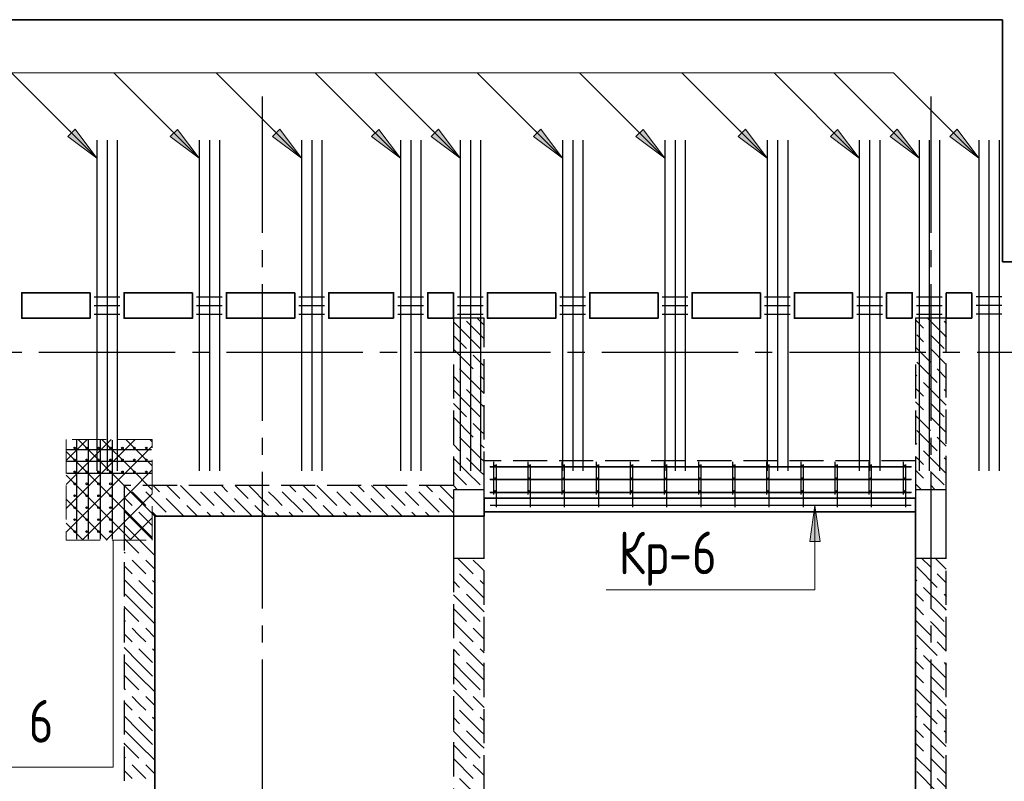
# Model space of a CAD drawing. Header units: millimetres. Extents: x 40580 to 1930067, y -240640 to 81020.
# Tile 63 of 256: x 349594 to 355366, y -208266 to -203802. Entities that reach past the tile are written whole.
import ezdxf

# ---------------------------------------------------------------- set-up
doc = ezdxf.new("R2010")
doc.units = ezdxf.units.MM
for name, pattern in [('______2', [270, 200, -70]), ('______5', [1100, 800, -100, 100, -100]), ('CENTER', [2, 1.25, -0.25, 0.25, -0.25])]:
    doc.linetypes.add(name, pattern=pattern)
for name, color, linetype, lineweight in [('S1 Стержни арматуры фон', 7, 'Continuous', 25), ('Вспомогательная арматура', 52, 'Continuous', 25), ('ЖБ Перекрытие верхний уровень', 7, 'Continuous', 35), ('ОСИ', 7, 'CENTER', 15), ('Позиционная метка номер позиции', 7, 'Continuous', 13), ('Поперечное армирование AW фон', 7, 'Continuous', 25), ('Примечания', 7, 'Continuous', 13), ('Фоновоя арматура У1', 52, 'Continuous', 25), ('Фоновоя арматура Х1', 52, 'Continuous', 25)]:
    doc.layers.add(name, color=color, linetype=linetype, lineweight=lineweight)
doc.layers.add('ЖБ Балка Вышележаща', color=7, linetype='Continuous')
doc.layers.add('Макрос окна_ макрос двери', color=7, linetype='Continuous')
doc.layers.add('ЖБ Балка Нижележащая', color=7, linetype='______2', true_color=0x656565)
doc.layers.add('ЖБ Стена верхний уровень', color=7, linetype='______2', true_color=0x656565)
doc.styles.add('GOST 2.304', font='isocpeur.ttf', dxfattribs={"width": 0.8})

msp = doc.modelspace()

# ---------------------------------------------------------------- hatches: boundary and pattern name
at = {"layer": 'Позиционная метка номер позиции', "linetype": 'Continuous', "lineweight": 13, "transparency": 33554687}
for points in [[(349918.8, -204443.9), (350046.1, -204613.6), (349876.4, -204486.3)], [(350518.8, -204444.9), (350646.1, -204614.6), (350476.4, -204487.3)], [(351118.8, -204443.9), (351246.1, -204613.6), (351076.4, -204486.3)], [(351698.8, -204444.9), (351826.1, -204614.6), (351656.4, -204487.3)], [(352048.8, -204443.9), (352176.1, -204613.6), (352006.4, -204486.3)], [(352648.8, -204443.9), (352776.1, -204613.6), (352606.4, -204486.3)], [(353248.8, -204444.9), (353376.1, -204614.6), (353206.4, -204487.3)], [(353848.8, -204443.9), (353976.1, -204613.6), (353806.4, -204486.3)], [(354388.8, -204444.9), (354516.1, -204614.6), (354346.4, -204487.3)], [(354738.8, -204443.9), (354866.1, -204613.6), (354696.4, -204486.3)], [(355088.8, -204443.9), (355216.1, -204613.6), (355046.4, -204486.3)], [(354226.1, -206859.4), (354256.1, -206649.4), (354286.1, -206859.4)]]:
    msp.add_hatch(color=7, dxfattribs=at).paths.add_polyline_path(points, flags=16)

# ---------------------------------------------------------------- linework, layer by layer
at = {"color": 7, "linetype": 'Continuous', "lineweight": 25, "transparency": 33554687}
for centre in [(349916.1, -206312.3), (349986.1, -206312.3), (350056.1, -206312.3), (350126.1, -206312.3), (350196.1, -206312.3), (350266.1, -206312.3), (350336.1, -206312.3), (349916.1, -206382.3), (349986.1, -206382.3), (350056.1, -206382.3), (350126.1, -206382.3), (350196.1, -206382.3), (350266.1, -206382.3), (350336.1, -206382.3), (349916.1, -206452.3), (349986.1, -206452.3), (350056.1, -206452.3), (350126.1, -206452.3), (350196.1, -206452.3), (350266.1, -206452.3), (350336.1, -206452.3), (349916.1, -206522.3), (349986.1, -206522.3), (350056.1, -206522.3), (350126.1, -206522.3), (349916.1, -206592.3), (349986.1, -206592.3), (350056.1, -206592.3), (350126.1, -206592.3), (349916.1, -206662.3), (349986.1, -206662.3), (350056.1, -206662.3), (350126.1, -206662.3), (349916.1, -206732.3), (349986.1, -206732.3), (350056.1, -206732.3), (350126.1, -206732.3), (349916.1, -206802.3), (349986.1, -206802.3), (350056.1, -206802.3), (350126.1, -206802.3)]:
    msp.add_circle(centre, 5, dxfattribs=at)
at = {"layer": 'S1 Стержни арматуры фон', "color": 7, "linetype": 'Continuous', "lineweight": -3, "transparency": 33554687}
for p, q in [((350046.1, -204508.3), (350046.1, -206446.3)), ((350046.1, -204509.3), (350046.1, -206445.3)), ((350106.1, -204508.3), (350106.1, -206446.3)), ((350106.1, -204509.3), (350106.1, -206445.3)), ((350166.1, -204508.3), (350166.1, -206446.3)), ((350166.1, -204509.3), (350166.1, -206445.3)), ((350646.1, -204508.3), (350646.1, -206446.3)), ((350646.1, -204509.3), (350646.1, -206445.3)), ((350706.1, -204508.3), (350706.1, -206446.3)), ((350706.1, -204509.3), (350706.1, -206445.3)), ((350766.1, -204508.3), (350766.1, -206446.3)), ((350766.1, -204509.3), (350766.1, -206445.3)), ((351246.1, -204508.3), (351246.1, -206446.3)), ((351246.1, -204509.3), (351246.1, -206445.3)), ((351306.1, -204508.3), (351306.1, -206446.3)), ((351306.1, -204509.3), (351306.1, -206445.3)), ((351366.1, -204508.3), (351366.1, -206446.3)), ((351366.1, -204509.3), (351366.1, -206445.3)), ((351826.1, -204508.3), (351826.1, -206446.3)), ((351826.1, -204509.3), (351826.1, -206445.3)), ((351886.1, -204508.3), (351886.1, -206446.3)), ((351886.1, -204509.3), (351886.1, -206445.3)), ((351946.1, -204508.3), (351946.1, -206446.3)), ((351946.1, -204509.3), (351946.1, -206445.3)), ((352176.1, -204508.3), (352176.1, -206446.3)), ((352176.1, -204509.3), (352176.1, -206445.3)), ((352236.1, -204508.3), (352236.1, -206446.3)), ((352236.1, -204509.3), (352236.1, -206445.3)), ((352296.1, -204508.3), (352296.1, -206446.3)), ((352296.1, -204509.3), (352296.1, -206445.3)), ((352776.1, -204508.3), (352776.1, -206446.3)), ((352776.1, -204509.3), (352776.1, -206445.3)), ((352836.1, -204508.3), (352836.1, -206446.3)), ((352836.1, -204509.3), (352836.1, -206445.3)), ((352896.1, -204508.3), (352896.1, -206446.3)), ((352896.1, -204509.3), (352896.1, -206445.3)), ((353376.1, -204508.3), (353376.1, -206446.3)), ((353376.1, -204509.3), (353376.1, -206445.3)), ((353436.1, -204508.3), (353436.1, -206446.3)), ((353436.1, -204509.3), (353436.1, -206445.3)), ((353496.1, -204508.3), (353496.1, -206446.3)), ((353496.1, -204509.3), (353496.1, -206445.3)), ((353976.1, -204508.3), (353976.1, -206446.3)), ((353976.1, -204509.3), (353976.1, -206445.3)), ((354036.1, -204508.3), (354036.1, -206446.3)), ((354036.1, -204509.3), (354036.1, -206445.3)), ((354096.1, -204508.3), (354096.1, -206446.3)), ((354096.1, -204509.3), (354096.1, -206445.3)), ((354516.1, -204508.3), (354516.1, -206446.3)), ((354516.1, -204509.3), (354516.1, -206445.3)), ((354576.1, -204508.3), (354576.1, -206446.3)), ((354576.1, -204509.3), (354576.1, -206445.3)), ((354636.1, -204508.3), (354636.1, -206446.3)), ((354636.1, -204509.3), (354636.1, -206445.3)), ((354866.1, -204508.3), (354866.1, -206446.3)), ((354866.1, -204509.3), (354866.1, -206445.3)), ((354926.1, -204508.3), (354926.1, -206446.3)), ((354926.1, -204509.3), (354926.1, -206445.3)), ((354986.1, -204508.3), (354986.1, -206446.3)), ((354986.1, -204509.3), (354986.1, -206445.3)), ((355216.1, -204508.3), (355216.1, -206446.3)), ((355276.1, -204508.3), (355276.1, -206446.3)), ((355336.1, -204508.3), (355336.1, -206446.3))]:
    msp.add_line(p, q, dxfattribs=at)
at = {"layer": 'Вспомогательная арматура', "color": 7, "linetype": 'Continuous', "lineweight": 25, "transparency": 33554687}
for p, q in [((349926.1, -206267.3), (349926.1, -206847.3)), ((349996.1, -206267.3), (349996.1, -206847.3)), ((350066.1, -206267.3), (350066.1, -206847.3)), ((350136.1, -206267.3), (350136.1, -206847.3)), ((350366.1, -206322.3), (349871.1, -206322.3)), ((350366.1, -206392.3), (349871.1, -206392.3)), ((350366.1, -206462.3), (349871.1, -206462.3))]:
    msp.add_line(p, q, dxfattribs=at)
at = {"layer": 'ЖБ Балка Вышележаща', "color": 7, "linetype": 'Continuous', "lineweight": 35, "transparency": 33554687}
msp.add_line((352316.1, -206687.3), (354846.1, -206687.3), dxfattribs=at)
at = {"layer": 'ЖБ Балка Нижележащая', "color": 251, "linetype": '______2', "lineweight": -3, "true_color": 0x656565, "transparency": 33554687}
msp.add_line((354846.4, -206387.3), (352316.4, -206387.3), dxfattribs=at)
at = {"layer": 'ЖБ Перекрытие верхний уровень', "transparency": 33554687, "extrusion": (0, 0, -1)}
for p, q in [((355356.1, -203802.3), (346676.1, -203802.3)), ((355356.1, -205222.3), (355356.1, -203802.3))]:
    msp.add_line(p, q, dxfattribs=at)
at = {"layer": 'ЖБ Перекрытие верхний уровень', "transparency": 33554687}
for p, q in [((361536.1, -205222.3), (355356.1, -205222.3)), ((355026.1, -205552.3), (355026.1, -205402.3)), ((355026.1, -205402.3), (355176.1, -205402.3)), ((355176.1, -205402.3), (355176.1, -205552.3)), ((355176.1, -205552.3), (355026.1, -205552.3))]:
    msp.add_line(p, q, dxfattribs=at)
at = {"layer": 'ЖБ Перекрытие верхний уровень', "color": 7, "linetype": 'Continuous', "lineweight": 35, "transparency": 33554687}
msp.add_line((352316.1, -206607.3), (354846.1, -206607.3), dxfattribs=at)
at = {"layer": 'ЖБ Перекрытие верхний уровень', "transparency": 33554687, "extrusion": (0, 0, -1)}
for points in [[(-350006.1, -205402.3), (-349606.1, -205402.3), (-349606.1, -205552.3), (-350006.1, -205552.3)], [(-350606.1, -205402.3), (-350206.1, -205402.3), (-350206.1, -205552.3), (-350606.1, -205552.3)], [(-351206.1, -205402.3), (-350806.1, -205402.3), (-350806.1, -205552.3), (-351206.1, -205552.3)], [(-352736.1, -205402.3), (-352336.1, -205402.3), (-352336.1, -205552.3), (-352736.1, -205552.3)], [(-353336.1, -205402.3), (-352936.1, -205402.3), (-352936.1, -205552.3), (-353336.1, -205552.3)], [(-353936.1, -205402.3), (-353536.1, -205402.3), (-353536.1, -205552.3), (-353936.1, -205552.3)]]:
    msp.add_lwpolyline(points, close=True, dxfattribs=at)
at = {"layer": 'ЖБ Перекрытие верхний уровень', "transparency": 33554687}
for points in [[(351786.1, -205552.3), (351406.1, -205552.3), (351406.1, -205402.3), (351786.1, -205402.3)], [(351986.1, -205552.3), (352136.1, -205552.3), (352136.1, -205402.3), (351986.1, -205402.3)], [(354476.1, -205552.3), (354136.1, -205552.3), (354136.1, -205402.3), (354476.1, -205402.3)], [(354826.1, -205552.3), (354676.1, -205552.3), (354676.1, -205402.3), (354826.1, -205402.3)]]:
    msp.add_lwpolyline(points, close=True, dxfattribs=at)
at = {"layer": 'ЖБ Перекрытие верхний уровень', "transparency": 33554687, "extrusion": (0, 0, -1)}
msp.add_lwpolyline([(-352316.1, -206607.3), (-352316.1, -206712.3), (-350386.1, -206712.3), (-350386.1, -211152.3), (-352136.1, -211152.3), (-352136.1, -210652.3), (-354846.1, -210652.3), (-354846.1, -206607.3), (-352316.1, -206607.3), (-352316.1, -206607.3)], dxfattribs=at)
at = {"layer": 'ЖБ Стена верхний уровень', "color": 251, "linetype": '______2', "lineweight": -3, "true_color": 0x656565, "transparency": 33554687}
for p, q in [((352316.1, -205552.3), (352136.1, -205552.3)), ((352136.1, -205552.3), (352136.1, -206532.3)), ((352316.1, -206532.3), (352316.1, -205552.3)), ((355026.1, -205552.3), (354846.1, -205552.3)), ((354846.1, -205552.3), (354846.1, -206557.3)), ((355026.1, -206557.3), (355026.1, -205552.3)), ((352136.1, -206532.3), (350206.1, -206532.3)), ((350206.1, -206532.3), (350206.1, -206712.3)), ((352316.1, -206557.3), (352136.1, -206557.3)), ((352136.1, -206557.3), (352136.1, -206712.3)), ((352316.1, -206557.3), (352136.1, -206557.3)), ((352136.1, -206557.3), (352136.1, -206712.3)), ((352316.1, -206557.3), (352316.1, -206532.3)), ((355026.1, -206557.3), (354846.1, -206557.3)), ((355026.1, -206557.3), (354846.1, -206557.3)), ((350206.1, -206712.3), (350206.1, -209249.8)), ((350386.1, -206712.3), (352136.1, -206712.3)), ((350386.1, -209249.8), (350386.1, -206712.3)), ((352136.1, -206957.3), (352316.1, -206957.3)), ((352136.1, -206957.3), (352316.1, -206957.3)), ((352136.1, -206957.3), (352136.1, -209372.3)), ((352316.1, -209392.3), (352316.1, -206957.3)), ((354846.1, -206957.3), (355026.1, -206957.3)), ((354846.1, -206957.3), (355026.1, -206957.3)), ((354846.1, -206957.3), (354846.1, -209392.3)), ((355026.1, -209392.3), (355026.1, -206957.3))]:
    msp.add_line(p, q, dxfattribs=at)
at = {"layer": 'ЖБ Стена верхний уровень', "color": 9, "linetype": 'Continuous', "lineweight": -3, "true_color": 0xc7c7c7, "transparency": 33554687}
for p, q in [((352213, -205649.2), (352136.1, -205572.2)), ((352213, -205569.2), (352293, -205649.2)), ((352293, -205569.2), (352276.2, -205552.3)), ((352293, -205569.2), (352316.1, -205592.2)), ((354846.1, -205562.2), (354893, -205609.2)), ((355013, -205649.2), (354916.2, -205552.3)), ((355013, -205569.2), (355026.1, -205582.2)), ((352136.1, -205652.2), (352213, -205729.2)), ((352213, -205649.2), (352293, -205729.2)), ((352293, -205649.2), (352316.1, -205672.2)), ((354893, -205689.2), (354853, -205649.2)), ((354933, -205649.2), (355013, -205729.2)), ((355013, -205649.2), (355026.1, -205662.2)), ((354846.1, -205722.2), (354933, -205809.2)), ((352136.1, -205732.2), (352253, -205849.2)), ((352293, -205809.2), (352253, -205769.2)), ((354933, -205729.2), (355026.1, -205822.2)), ((352316.1, -205832.2), (352293, -205809.2)), ((354853, -205809.2), (354973, -205929.2)), ((352136.1, -205892.2), (352173, -205929.2)), ((352293, -205969.2), (352173, -205849.2)), ((352293, -205889.2), (352316.1, -205912.2)), ((354846.1, -205882.2), (354853, -205889.2)), ((355026.1, -205902.2), (354973, -205849.2)), ((355013, -206049.2), (354893, -205929.2)), ((352213, -206049.2), (352136.1, -205972.2)), ((352213, -205969.2), (352293, -206049.2)), ((352293, -205969.2), (352316.1, -205992.2)), ((354846.1, -205962.2), (354893, -206009.2)), ((355013, -205969.2), (355026.1, -205982.2)), ((352136.1, -206052.2), (352213, -206129.2)), ((352213, -206049.2), (352293, -206129.2)), ((352293, -206049.2), (352316.1, -206072.2)), ((354853, -206049.2), (354846.1, -206042.2)), ((354893, -206089.2), (354853, -206049.2)), ((354933, -206049.2), (355013, -206129.2)), ((355013, -206049.2), (355026.1, -206062.2)), ((354846.1, -206122.2), (354933, -206209.2)), ((352136.1, -206132.2), (352253, -206249.2)), ((352293, -206209.2), (352253, -206169.2)), ((354933, -206129.2), (355026.1, -206222.2)), ((352316.1, -206232.2), (352293, -206209.2)), ((354853, -206209.2), (354973, -206329.2)), ((352136.1, -206292.2), (352173, -206329.2)), ((352293, -206369.2), (352173, -206249.2)), ((352293, -206289.2), (352316.1, -206312.2)), ((354846.1, -206282.2), (354853, -206289.2)), ((355026.1, -206302.2), (354973, -206249.2)), ((355013, -206449.2), (354893, -206329.2)), ((352213, -206449.2), (352136.1, -206372.2)), ((352213, -206369.2), (352293, -206449.2)), ((352293, -206369.2), (352316.1, -206392.2)), ((354846.1, -206362.2), (354893, -206409.2)), ((355013, -206369.2), (355026.1, -206382.2)), ((352136.1, -206452.2), (352213, -206529.2)), ((352213, -206449.2), (352293, -206529.2)), ((352293, -206449.2), (352316.1, -206472.2)), ((354853, -206449.2), (354846.1, -206442.2)), ((354893, -206489.2), (354853, -206449.2)), ((354933, -206449.2), (355013, -206529.2)), ((355013, -206449.2), (355026.1, -206462.2)), ((354846.1, -206522.2), (354881.2, -206557.3)), ((354933, -206529.2), (354961.2, -206557.3)), ((350243.1, -206569.2), (350206.2, -206532.3)), ((350283.1, -206609.1), (350243.1, -206569.2)), ((350293, -206609.2), (350253, -206569.2)), ((350333, -206569.2), (350453, -206689.2)), ((350376.2, -206532.3), (350413, -206569.2)), ((350456.2, -206532.3), (350533, -206609.2)), ((350536.2, -206532.3), (350653, -206649.2)), ((350693, -206609.2), (350653, -206569.2)), ((350733, -206569.2), (350853, -206689.2)), ((350776.2, -206532.3), (350813, -206569.2)), ((350856.2, -206532.3), (350933, -206609.2)), ((350936.2, -206532.3), (351053, -206649.2)), ((351093, -206609.2), (351053, -206569.2)), ((351133, -206569.2), (351253, -206689.2)), ((351176.2, -206532.3), (351213, -206569.2)), ((351256.2, -206532.3), (351333, -206609.2)), ((351336.2, -206532.3), (351453, -206649.2)), ((351493, -206609.2), (351453, -206569.2)), ((351533, -206569.2), (351653, -206689.2)), ((351576.2, -206532.3), (351613, -206569.2)), ((351656.2, -206532.3), (351733, -206609.2)), ((351736.2, -206532.3), (351853, -206649.2)), ((351893, -206609.2), (351853, -206569.2)), ((351933, -206569.2), (352053, -206689.2)), ((351976.2, -206532.3), (352013, -206569.2)), ((352056.2, -206532.3), (352133, -206609.2)), ((352136.1, -206532.2), (352136.2, -206532.3)), ((352136.2, -206532.3), (352161.2, -206557.3)), ((350206.1, -206602.2), (350253, -206649.2)), ((350333, -206649.2), (350293, -206609.2)), ((350453, -206609.2), (350556.2, -206712.3)), ((350733, -206649.2), (350693, -206609.2)), ((350853, -206609.2), (350956.2, -206712.3)), ((351133, -206649.2), (351093, -206609.2)), ((351253, -206609.2), (351356.2, -206712.3)), ((351533, -206649.2), (351493, -206609.2)), ((351653, -206609.2), (351756.2, -206712.3)), ((351933, -206649.2), (351893, -206609.2)), ((352053, -206609.2), (352136.1, -206692.2)), ((350236.2, -206712.3), (350206.1, -206682.2)), ((350293, -206689.2), (350316.2, -206712.3)), ((350323.1, -206649.2), (350386.1, -206712.2)), ((350373, -206689.2), (350396.2, -206712.3)), ((350636.2, -206712.3), (350573, -206649.2)), ((350693, -206689.2), (350716.2, -206712.3)), ((350773, -206689.2), (350796.2, -206712.3)), ((351036.2, -206712.3), (350973, -206649.2)), ((351093, -206689.2), (351116.2, -206712.3)), ((351173, -206689.2), (351196.2, -206712.3)), ((351436.2, -206712.3), (351373, -206649.2)), ((351493, -206689.2), (351516.2, -206712.3)), ((351573, -206689.2), (351596.2, -206712.3)), ((351836.2, -206712.3), (351773, -206649.2)), ((351893, -206689.2), (351916.2, -206712.3)), ((351973, -206689.2), (351996.2, -206712.3)), ((350293, -206769.2), (350236.2, -206712.3)), ((350316.2, -206712.3), (350373, -206769.2)), ((350386.1, -206712.2), (350386.2, -206712.3)), ((350213, -206769.2), (350293, -206849.2)), ((350293, -206769.2), (350373, -206849.2)), ((350213, -206849.2), (350206.1, -206842.2)), ((350213, -206849.2), (350293, -206929.2)), ((350293, -206849.2), (350386.1, -206942.2)), ((350206.1, -206922.2), (350213, -206929.2)), ((350293, -207009.2), (350253, -206969.2)), ((350333, -206969.2), (350386.1, -207022.2)), ((352161.2, -206957.3), (352253, -207049.2)), ((352293, -207009.2), (352253, -206969.2)), ((354881.2, -206957.3), (354933, -207009.2)), ((350206.1, -207002.2), (350253, -207049.2)), ((350333, -207049.2), (350293, -207009.2)), ((352293, -207169.2), (352173, -207049.2)), ((352316.1, -207032.2), (352293, -207009.2)), ((354853, -207009.2), (354973, -207129.2)), ((350293, -207169.2), (350206.1, -207082.2)), ((350293, -207089.2), (350373, -207169.2)), ((350373, -207089.2), (350386.1, -207102.2)), ((352136.1, -207092.2), (352173, -207129.2)), ((352293, -207089.2), (352316.1, -207112.2)), ((354846.1, -207082.2), (354853, -207089.2)), ((354846.1, -207162.2), (354893, -207209.2)), ((355013, -207249.2), (354893, -207129.2)), ((350213, -207169.2), (350293, -207249.2)), ((350293, -207169.2), (350373, -207249.2)), ((352213, -207249.2), (352136.1, -207172.2)), ((352213, -207169.2), (352293, -207249.2)), ((352293, -207169.2), (352316.1, -207192.2)), ((350213, -207249.2), (350206.1, -207242.2)), ((350213, -207249.2), (350293, -207329.2)), ((350293, -207249.2), (350386.1, -207342.2)), ((352136.1, -207252.2), (352213, -207329.2)), ((352213, -207249.2), (352293, -207329.2)), ((352293, -207249.2), (352316.1, -207272.2)), ((354853, -207249.2), (354846.1, -207242.2)), ((354893, -207289.2), (354853, -207249.2)), ((354933, -207249.2), (355013, -207329.2)), ((350206.1, -207322.2), (350213, -207329.2)), ((352136.1, -207332.2), (352253, -207449.2)), ((354846.1, -207322.2), (354933, -207409.2)), ((350293, -207409.2), (350253, -207369.2)), ((350333, -207369.2), (350386.1, -207422.2)), ((352293, -207409.2), (352253, -207369.2)), ((350206.1, -207402.2), (350253, -207449.2)), ((350333, -207449.2), (350293, -207409.2)), ((352293, -207569.2), (352173, -207449.2)), ((352316.1, -207432.2), (352293, -207409.2)), ((354853, -207409.2), (354973, -207529.2)), ((350293, -207569.2), (350206.1, -207482.2)), ((350293, -207489.2), (350373, -207569.2)), ((350373, -207489.2), (350386.1, -207502.2)), ((352136.1, -207492.2), (352173, -207529.2)), ((352293, -207489.2), (352316.1, -207512.2)), ((354846.1, -207482.2), (354853, -207489.2)), ((350213, -207569.2), (350293, -207649.2)), ((350293, -207569.2), (350373, -207649.2)), ((352213, -207569.2), (352293, -207649.2)), ((352293, -207569.2), (352316.1, -207592.2)), ((354846.1, -207562.2), (354893, -207609.2)), ((355013, -207649.2), (354893, -207529.2)), ((352213, -207649.2), (352136.1, -207572.2)), ((350213, -207649.2), (350206.1, -207642.2)), ((350213, -207649.2), (350293, -207729.2)), ((350293, -207649.2), (350386.1, -207742.2)), ((352136.1, -207652.2), (352213, -207729.2)), ((352213, -207649.2), (352293, -207729.2)), ((352293, -207649.2), (352316.1, -207672.2)), ((354853, -207649.2), (354846.1, -207642.2)), ((354893, -207689.2), (354853, -207649.2)), ((354933, -207649.2), (355013, -207729.2)), ((350206.1, -207722.2), (350213, -207729.2)), ((352136.1, -207732.2), (352253, -207849.2)), ((354846.1, -207722.2), (354933, -207809.2)), ((350293, -207809.2), (350253, -207769.2)), ((350333, -207769.2), (350386.1, -207822.2)), ((352293, -207809.2), (352253, -207769.2)), ((350206.1, -207802.2), (350253, -207849.2)), ((350333, -207849.2), (350293, -207809.2)), ((352293, -207969.2), (352173, -207849.2)), ((352316.1, -207832.2), (352293, -207809.2)), ((354853, -207809.2), (354973, -207929.2)), ((350293, -207969.2), (350206.1, -207882.2)), ((350293, -207889.2), (350373, -207969.2)), ((350373, -207889.2), (350386.1, -207902.2)), ((352136.1, -207892.2), (352173, -207929.2)), ((352293, -207889.2), (352316.1, -207912.2)), ((354846.1, -207882.2), (354853, -207889.2)), ((350213, -207969.2), (350293, -208049.2)), ((350293, -207969.2), (350373, -208049.2)), ((352213, -208049.2), (352136.1, -207972.2)), ((352213, -207969.2), (352293, -208049.2)), ((352293, -207969.2), (352316.1, -207992.2)), ((354846.1, -207962.2), (354893, -208009.2)), ((355013, -208049.2), (354893, -207929.2)), ((350213, -208049.2), (350206.1, -208042.2)), ((350213, -208049.2), (350293, -208129.2)), ((350293, -208049.2), (350386.1, -208142.2)), ((352136.1, -208052.2), (352213, -208129.2)), ((352213, -208049.2), (352293, -208129.2)), ((352293, -208049.2), (352316.1, -208072.2)), ((354853, -208049.2), (354846.1, -208042.2)), ((354893, -208089.2), (354853, -208049.2)), ((354933, -208049.2), (355013, -208129.2)), ((350206.1, -208122.2), (350213, -208129.2)), ((352136.1, -208132.2), (352253, -208249.2)), ((354846.1, -208122.2), (354933, -208209.2)), ((350206.1, -208202.2), (350253, -208249.2)), ((350293, -208209.2), (350253, -208169.2)), ((350333, -208169.2), (350386.1, -208222.2)), ((352293, -208209.2), (352253, -208169.2)), ((350333, -208249.2), (350293, -208209.2)), ((352293, -208369.2), (352173, -208249.2)), ((352316.1, -208232.2), (352293, -208209.2)), ((354853, -208209.2), (354973, -208329.2))]:
    msp.add_line(p, q, dxfattribs=at)
for points in [[(354961.2, -206957.3), (355026.1, -207022.2), (355026.1, -207022.2), (355026.1, -207022.2), (355026.1, -207022.2)], [(355026.1, -207102.2), (355026.1, -207102.2), (355026.1, -207102.2), (355026.1, -207102.2), (354973, -207049.2)], [(355013, -207169.2), (355026.1, -207182.2), (355026.1, -207182.2), (355026.1, -207182.2), (355026.1, -207182.2)], [(355013, -207249.2), (355026.1, -207262.2), (355026.1, -207262.2), (355026.1, -207262.2), (355026.1, -207262.2)], [(354933, -207329.2), (355026.1, -207422.2), (355026.1, -207422.2), (355026.1, -207422.2), (355026.1, -207422.2)], [(355026.1, -207502.2), (355026.1, -207502.2), (355026.1, -207502.2), (355026.1, -207502.2), (354973, -207449.2)], [(355013, -207569.2), (355026.1, -207582.2), (355026.1, -207582.2), (355026.1, -207582.2), (355026.1, -207582.2)], [(355013, -207649.2), (355026.1, -207662.2), (355026.1, -207662.2), (355026.1, -207662.2), (355026.1, -207662.2)], [(354933, -207729.2), (355026.1, -207822.2), (355026.1, -207822.2), (355026.1, -207822.2), (355026.1, -207822.2)], [(355026.1, -207902.2), (355026.1, -207902.2), (355026.1, -207902.2), (355026.1, -207902.2), (354973, -207849.2)], [(355013, -207969.2), (355026.1, -207982.2), (355026.1, -207982.2), (355026.1, -207982.2), (355026.1, -207982.2)], [(355013, -208049.2), (355026.1, -208062.2), (355026.1, -208062.2), (355026.1, -208062.2), (355026.1, -208062.2)], [(354933, -208129.2), (355026.1, -208222.2), (355026.1, -208222.2), (355026.1, -208222.2), (355026.1, -208222.2)], [(355026.1, -208302.2), (355026.1, -208302.2), (355026.1, -208302.2), (355026.1, -208302.2), (354973, -208249.2)]]:
    msp.add_lwpolyline(points, dxfattribs=at)
at = {"layer": 'Макрос окна_ макрос двери', "color": 7, "linetype": 'Continuous', "lineweight": -3, "transparency": 33554687}
for p, q in [((352316.1, -206957.3), (352316.1, -206557.3)), ((352316.1, -206957.3), (352316.1, -206557.3)), ((354846.1, -206557.3), (354846.1, -206957.3)), ((354846.1, -206557.3), (354846.1, -206957.3)), ((355026.1, -206957.3), (355026.1, -206557.3)), ((355026.1, -206957.3), (355026.1, -206557.3)), ((352136.1, -206712.3), (352136.1, -206957.3)), ((352136.1, -206712.3), (352136.1, -206957.3))]:
    msp.add_line(p, q, dxfattribs=at)
at = {"layer": 'ОСИ', "color": 8, "linetype": '______5', "lineweight": -3, "transparency": 33554687}
for p, q in [((351016.1, -204252.3), (351016.1, -223082.3)), ((354936.1, -204252.3), (354936.1, -223082.3)), ((383506.1, -205752.3), (337896.1, -205752.3)), ((383506.1, -205752.3), (337896.1, -205752.3))]:
    msp.add_line(p, q, dxfattribs=at)
at = {"layer": 'Позиционная метка номер позиции', "color": 7, "linetype": 'Continuous', "lineweight": 13, "transparency": 33554687}
for p, q in [((354366.1, -204113.6), (345743.8, -204113.6)), ((350046.1, -204613.6), (349546.1, -204113.6)), ((350646.1, -204614.6), (350146.1, -204114.6)), ((351246.1, -204613.6), (350746.1, -204113.6)), ((351826.1, -204614.6), (351326.1, -204114.6)), ((352176.1, -204613.6), (351676.1, -204113.6)), ((352776.1, -204613.6), (352276.1, -204113.6)), ((353376.1, -204614.6), (352876.1, -204114.6)), ((353976.1, -204613.6), (353476.1, -204113.6)), ((354516.1, -204614.6), (354016.1, -204114.6)), ((354866.1, -204613.6), (354366.1, -204113.6)), ((349876.4, -204486.3), (349918.8, -204443.9)), ((349918.8, -204443.9), (350046.1, -204613.6)), ((350476.4, -204487.3), (350518.8, -204444.9)), ((350518.8, -204444.9), (350646.1, -204614.6)), ((351076.4, -204486.3), (351118.8, -204443.9)), ((351118.8, -204443.9), (351246.1, -204613.6)), ((351656.4, -204487.3), (351698.8, -204444.9)), ((351698.8, -204444.9), (351826.1, -204614.6)), ((352006.4, -204486.3), (352048.8, -204443.9)), ((352048.8, -204443.9), (352176.1, -204613.6)), ((352606.4, -204486.3), (352648.8, -204443.9)), ((352648.8, -204443.9), (352776.1, -204613.6)), ((353206.4, -204487.3), (353248.8, -204444.9)), ((353248.8, -204444.9), (353376.1, -204614.6)), ((353806.4, -204486.3), (353848.8, -204443.9)), ((353848.8, -204443.9), (353976.1, -204613.6)), ((354346.4, -204487.3), (354388.8, -204444.9)), ((354388.8, -204444.9), (354516.1, -204614.6)), ((354696.4, -204486.3), (354738.8, -204443.9)), ((354738.8, -204443.9), (354866.1, -204613.6)), ((355046.4, -204486.3), (355088.8, -204443.9)), ((355088.8, -204443.9), (355216.1, -204613.6)), ((350046.1, -204613.6), (349876.4, -204486.3)), ((349897.6, -204465.1), (349887, -204454.5)), ((350646.1, -204614.6), (350476.4, -204487.3)), ((350497.6, -204466.1), (350487, -204455.5)), ((351246.1, -204613.6), (351076.4, -204486.3)), ((351097.6, -204465.1), (351087, -204454.5)), ((351826.1, -204614.6), (351656.4, -204487.3)), ((351677.6, -204466.1), (351667, -204455.5)), ((352176.1, -204613.6), (352006.4, -204486.3)), ((352027.6, -204465.1), (352017, -204454.5)), ((352776.1, -204613.6), (352606.4, -204486.3)), ((352627.6, -204465.1), (352617, -204454.5)), ((353376.1, -204614.6), (353206.4, -204487.3)), ((353227.6, -204466.1), (353217, -204455.5)), ((353976.1, -204613.6), (353806.4, -204486.3)), ((353827.6, -204465.1), (353817, -204454.5)), ((354516.1, -204614.6), (354346.4, -204487.3)), ((354367.6, -204466.1), (354357, -204455.5)), ((354866.1, -204613.6), (354696.4, -204486.3)), ((354717.6, -204465.1), (354707, -204454.5)), ((355216.1, -204613.6), (355046.4, -204486.3)), ((355067.6, -204465.1), (355057, -204454.5)), ((355336.1, -205864.4), (355336.1, -205864.4)), ((355336.1, -205864.4), (355336.1, -205864.4)), ((355336.1, -205864.4), (355336.1, -205864.4)), ((355336.1, -205864.4), (355336.1, -205864.4)), ((355336.1, -205864.4), (355336.1, -205864.4)), ((355336.1, -205864.4), (355336.1, -205864.4)), ((354226.1, -206859.4), (354256.1, -206649.4)), ((354256.1, -206649.4), (354256.1, -206649.4)), ((354256.1, -206649.4), (354256.1, -206649.4)), ((354256.1, -206649.4), (354256.1, -206649.4)), ((354256.1, -206649.4), (354286.1, -206859.4)), ((354286.1, -206859.4), (354226.1, -206859.4)), ((354256.1, -206859.4), (354256.1, -206874.4))]:
    msp.add_line(p, q, dxfattribs=at)
for points in [[(355216.1, -204613.6), (354716.1, -204113.6), (353913.8, -204113.6)], [(354256.1, -206649.4), (354256.1, -207144.2), (353032, -207144.2)]]:
    msp.add_lwpolyline(points, dxfattribs=at)
at = {"layer": 'Поперечное армирование AW фон', "color": 7, "linetype": 'Continuous', "lineweight": -3, "transparency": 33554687}
for p, q in [((350030.6, -205427.3), (350181.6, -205427.3)), ((350630.6, -205427.3), (350781.6, -205427.3)), ((351230.6, -205427.3), (351381.6, -205427.3)), ((351810.6, -205427.3), (351961.6, -205427.3)), ((352160.6, -205427.3), (352311.6, -205427.3)), ((352760.6, -205427.3), (352911.6, -205427.3)), ((353360.6, -205427.3), (353511.6, -205427.3)), ((353960.6, -205427.3), (354111.6, -205427.3)), ((354500.6, -205427.3), (354651.6, -205427.3)), ((354850.6, -205427.3), (355001.6, -205427.3)), ((355351.1, -205427.3), (355201.1, -205427.3)), ((350030.6, -205477.3), (350181.6, -205477.3)), ((350630.6, -205477.3), (350781.6, -205477.3)), ((351230.6, -205477.3), (351381.6, -205477.3)), ((351810.6, -205477.3), (351961.6, -205477.3)), ((352160.6, -205477.3), (352311.6, -205477.3)), ((352760.6, -205477.3), (352911.6, -205477.3)), ((353360.6, -205477.3), (353511.6, -205477.3)), ((353960.6, -205477.3), (354111.6, -205477.3)), ((354500.6, -205477.3), (354651.6, -205477.3)), ((354850.6, -205477.3), (355001.6, -205477.3)), ((355351.1, -205477.3), (355201.1, -205477.3)), ((350030.6, -205527.3), (350181.6, -205527.3)), ((350630.6, -205527.3), (350781.6, -205527.3)), ((351230.6, -205527.3), (351381.6, -205527.3)), ((351810.6, -205527.3), (351961.6, -205527.3)), ((352160.6, -205527.3), (352311.6, -205527.3)), ((352760.6, -205527.3), (352911.6, -205527.3)), ((353360.6, -205527.3), (353511.6, -205527.3)), ((353960.6, -205527.3), (354111.6, -205527.3)), ((354500.6, -205527.3), (354651.6, -205527.3)), ((354850.6, -205527.3), (355001.6, -205527.3)), ((355351.1, -205527.3), (355201.1, -205527.3))]:
    msp.add_line(p, q, dxfattribs=at)
at = {"layer": 'Примечания', "color": 252, "linetype": 'Continuous', "lineweight": 13, "true_color": 0x8f8f8f, "transparency": 33554687}
for p, q in [((349866.1, -206386.1), (349989.9, -206262.3)), ((349866.1, -206526.1), (350129.9, -206262.3)), ((349866.1, -206666.1), (350243.1, -206289.2)), ((349936.2, -206262.3), (350243.1, -206569.2)), ((350076.2, -206262.3), (350243.1, -206429.2)), ((350216.2, -206262.3), (350243.1, -206289.2)), ((350243.1, -206289.2), (350269.9, -206262.3)), ((350243.1, -206289.2), (350371.1, -206417.2)), ((350356.2, -206262.3), (350371.1, -206277.2)), ((349866.1, -206332.2), (350243.1, -206709.2)), ((350243.1, -206429.2), (350371.1, -206301.1)), ((349866.1, -206806.1), (350243.1, -206429.2)), ((349866.1, -206472.2), (350243.1, -206849.2)), ((350243.1, -206429.2), (350371.1, -206557.2)), ((350243.1, -206569.2), (350371.1, -206441.1)), ((349959.9, -206852.3), (350243.1, -206569.2)), ((350243.1, -206569.2), (350371.1, -206697.2)), ((350243.1, -206709.2), (350371.1, -206581.1)), ((349866.1, -206612.2), (350106.2, -206852.3)), ((349866.1, -206752.2), (349966.2, -206852.3)), ((350099.9, -206852.3), (350243.1, -206709.2)), ((350243.1, -206709.2), (350371.1, -206837.2)), ((350243.1, -206849.2), (350371.1, -206721.1)), ((350239.9, -206852.3), (350243.1, -206849.2)), ((350243.1, -206849.2), (350246.2, -206852.3))]:
    msp.add_line(p, q, dxfattribs=at)
at = {"layer": 'Примечания', "color": 7, "linetype": '______2', "lineweight": 13, "transparency": 33554687}
for p, q in [((349866.1, -206262.3), (349866.1, -206852.3)), ((350371.1, -206262.3), (349866.1, -206262.3)), ((350371.1, -206852.3), (350371.1, -206262.3)), ((349866.1, -206852.3), (350371.1, -206852.3))]:
    msp.add_line(p, q, dxfattribs=at)
at = {"layer": 'Примечания', "color": 7, "linetype": 'Continuous', "lineweight": 13, "transparency": 33554687}
msp.add_lwpolyline([(350141.1, -206852.3), (350141.1, -208182.3), (347771.1, -208182.3)], dxfattribs=at)
at = {"layer": 'Фоновоя арматура У1', "color": 7, "linetype": 'Continuous', "lineweight": 25, "transparency": 33554687}
for p, q in [((352374.4, -206584.3), (352374.4, -206393.3)), ((352388.3, -206659.3), (352388.3, -206408.4)), ((352574.4, -206584.3), (352574.4, -206393.3)), ((352588.3, -206659.3), (352588.3, -206408.4)), ((352774.4, -206584.3), (352774.4, -206393.3)), ((352788.3, -206659.3), (352788.3, -206408.4)), ((352974.4, -206584.3), (352974.4, -206393.3)), ((352988.3, -206659.3), (352988.3, -206408.4)), ((353174.4, -206584.3), (353174.4, -206393.3)), ((353188.3, -206659.3), (353188.3, -206408.4)), ((353374.4, -206584.3), (353374.4, -206393.3)), ((353388.3, -206659.3), (353388.3, -206408.4)), ((353574.4, -206584.3), (353574.4, -206393.3)), ((353588.3, -206659.3), (353588.3, -206408.4)), ((353774.4, -206584.3), (353774.4, -206393.3)), ((353788.4, -206659.3), (353788.4, -206408.4)), ((353974.4, -206584.3), (353974.4, -206393.3)), ((353988.4, -206659.3), (353988.4, -206408.4)), ((354174.4, -206584.3), (354174.4, -206393.3)), ((354188.4, -206659.3), (354188.4, -206408.4)), ((354374.4, -206584.3), (354374.4, -206393.3)), ((354388.4, -206659.3), (354388.4, -206408.4)), ((354574.4, -206584.3), (354574.4, -206393.3)), ((354588.4, -206659.3), (354588.4, -206408.4)), ((354774.4, -206584.3), (354774.4, -206393.3)), ((354788.4, -206659.3), (354788.4, -206408.4))]:
    msp.add_line(p, q, dxfattribs=at)
for centre in [(352381.4, -206415.3), (352581.4, -206415.3), (352781.4, -206415.3), (352981.4, -206415.3), (353181.4, -206415.3), (353381.4, -206415.3), (353581.4, -206415.3), (353781.4, -206415.3), (353981.4, -206415.3), (354181.4, -206415.3), (354381.4, -206415.3), (354581.4, -206415.3), (354781.4, -206415.3), (352381.4, -206490.3), (352581.4, -206490.3), (352781.4, -206490.3), (352981.4, -206490.3), (353181.4, -206490.3), (353381.4, -206490.3), (353581.4, -206490.3), (353781.4, -206490.3), (353981.4, -206490.3), (354181.4, -206490.3), (354381.4, -206490.3), (354581.4, -206490.3), (354781.4, -206490.3), (352381.4, -206565.3), (352581.4, -206565.3), (352781.4, -206565.3), (352981.4, -206565.3), (353181.4, -206565.3), (353381.4, -206565.3), (353581.4, -206565.3), (353781.4, -206565.3), (353981.4, -206565.3), (354181.4, -206565.3), (354381.4, -206565.3), (354581.4, -206565.3), (354781.4, -206565.3)]:
    msp.add_circle(centre, 3, dxfattribs=at)
at = {"layer": 'Фоновоя арматура Х1', "color": 7, "linetype": 'Continuous', "lineweight": 25, "transparency": 33554687}
for p, q in [((354822.4, -206422.2), (352350.4, -206422.2)), ((354822.4, -206422.3), (352350.4, -206422.3)), ((354820.4, -206424.3), (352352.4, -206424.3)), ((354822.4, -206497.2), (352350.4, -206497.2)), ((354822.4, -206497.3), (352350.4, -206497.3)), ((354820.4, -206499.3), (352352.4, -206499.3)), ((354822.4, -206572.2), (352350.4, -206572.2)), ((354822.4, -206572.3), (352350.4, -206572.3)), ((354820.4, -206574.3), (352352.4, -206574.3)), ((354820.4, -206649.3), (352352.4, -206649.3)), ((354820.4, -206649.4), (352352.4, -206649.4))]:
    msp.add_line(p, q, dxfattribs=at)

# ---------------------------------------------------------------- texts
at = {"layer": 'Примечания', "color": 7, "linetype": 'Continuous', "lineweight": 25, "transparency": 33554687, "char_height": 250, "attachment_point": 7, "style": 'GOST 2.304'}
for s, insert, width in [('Кр-6', (353105.8, -207119.8), 728.955), ('Деталь\\~плана\\~6', (347762.8, -208090.6), 2150.159)]:
    msp.add_mtext(s, dxfattribs=dict(at, insert=insert, width=width))

doc.saveas('drawing.dxf')
